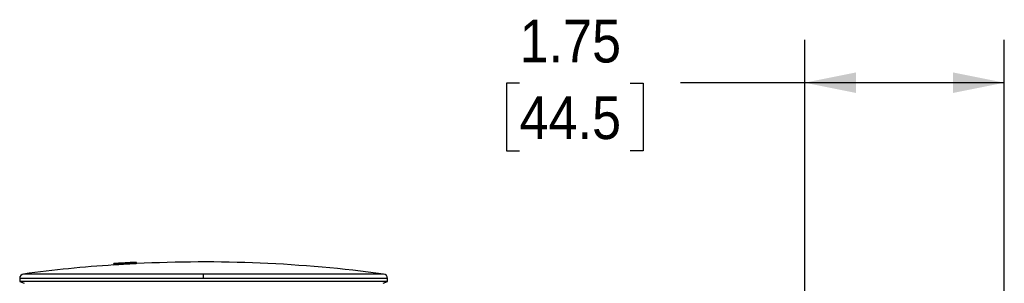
# Model space of a CAD drawing. Header units: inches. Extents: x 0 to 33.6, y 0 to 25.5.
# Tile 3 of 6: x 15.2 to 23.8, y 16.9 to 19.2. Entities that reach past the tile are written whole.
import ezdxf

# ---------------------------------------------------------------- set-up
doc = ezdxf.new("R2010")
doc.units = ezdxf.units.IN
doc.header["$LTSCALE"] = 3
doc.header["$MEASUREMENT"] = 0
doc.linetypes.add('SLD-Solid', pattern=[0])
doc.layers.add('DIMENSIONS', color=140, linetype='SLD-Solid', lineweight=25)
doc.styles.add('SLDTEXTSTYLE0', font='GOTHIC.TTF', dxfattribs={"width": 0.913})
doc.dimstyles.new('SLDDIMSTYLE0', dxfattribs={"dimtxt": 0.375, "dimasz": 0.45, "dimexe": 0, "dimexo": 0.0625, "dimgap": 0.09375, "dimtad": 0, "dimtih": 1, "dimtoh": 1, "dimrnd": 1e-09, "dimzin": 12, "dimdsep": 46, "dimtxsty": 'SLDTEXTSTYLE0', "dimsah": 1, "dimcen": 0.09, "dimadec": 0, "dimazin": 3, "dimtfac": 1, "dimtofl": 0, "dimtmove": 0, "dimatfit": 3, "dimfxl": 0, "dimfrac": 2, "dimtolj": 1, "dimtzin": 12, "dimarcsym": 0})

# ---------------------------------------------------------------- blocks, each defined once
blk = doc.blocks.new('_D_10')
at = {"layer": 'DIMENSIONS'}
for p, q in [((22.0471, 15.6632), (22.0471, 19.0704)), ((23.799, 13.429), (23.799, 19.0704)), ((19.5445, 18.6925), (19.4302, 18.6925)), ((19.4302, 18.6925), (19.4302, 18.0972)), ((20.5142, 18.6925), (20.6285, 18.6925)), ((20.6285, 18.6925), (20.6285, 18.0972)), ((22.0471, 18.6954), (20.9574, 18.6954)), ((23.799, 18.6954), (22.0471, 18.6954)), ((19.4302, 18.0972), (19.5445, 18.0972)), ((20.6285, 18.0972), (20.5142, 18.0972))]:
    blk.add_line(p, q, dxfattribs=at)
for points in [[(22.0471, 18.6954), (22.4971, 18.6054), (22.4971, 18.7854)], [(23.799, 18.6954), (23.349, 18.7854), (23.349, 18.6054)]]:
    blk.add_solid(points, dxfattribs=at)
at = {"layer": 'DIMENSIONS', "char_height": 0.375, "attachment_point": 1, "style": 'SLDTEXTSTYLE0'}
for s, insert in [('1.75', (19.5445, 19.2477)), ('44.5', (19.5445, 18.5762))]:
    blk.add_mtext(s, dxfattribs=dict(at, insert=insert))

msp = doc.modelspace()

# ---------------------------------------------------------------- linework, layer by layer
for p, q in [((16.0677, 17.1138), (16.0677, 17.1142)), ((16.0677, 17.1138), (16.0677, 17.102)), ((16.0973, 17.116), (16.0973, 17.1155)), ((16.0973, 17.1155), (16.0973, 17.1037)), ((16.1507, 17.1182), (16.1503, 17.1183)), ((16.1507, 17.1182), (16.1507, 17.1064)), ((16.1804, 17.1205), (16.1804, 17.1205)), ((16.1804, 17.1199), (16.1804, 17.1198)), ((16.1804, 17.1198), (16.1804, 17.1079)), ((16.1809, 17.1205), (16.1809, 17.1209)), ((16.1809, 17.108), (16.1809, 17.1205)), ((15.9841, 17.1084), (15.9841, 17.096)), ((15.9846, 17.1091), (15.9846, 17.1091)), ((15.9846, 17.1083), (15.9846, 17.1084)), ((15.9846, 17.1083), (15.9846, 17.0965)), ((15.9846, 17.0965), (15.9846, 17.0966)), ((16.0147, 17.1104), (16.0143, 17.1103)), ((16.0143, 17.1103), (16.0143, 17.0984)), ((16.0677, 17.1026), (16.0143, 17.0992)), ((16.1507, 17.1072), (16.0973, 17.1043)), ((16.1804, 17.108), (16.1804, 17.1079)), ((15.1573, 16.9784), (15.1573, 16.9508)), ((16.7715, 16.9784), (15.1573, 16.9784)), ((15.1573, 16.9508), (15.1967, 16.9365)), ((18.3857, 16.9508), (15.1573, 16.9508)), ((16.7715, 17.0174), (15.1914, 17.0174)), ((16.7715, 16.9784), (16.7715, 17.0174)), ((18.3515, 17.0174), (16.7715, 17.0174)), ((18.3857, 16.9784), (16.7715, 16.9784)), ((18.3463, 16.9365), (18.3857, 16.9508)), ((18.3857, 16.9508), (18.3857, 16.9784))]:
    msp.add_line(p, q)
for centre, radius, start, end in [((16.7715, 5.3125), 11.8228, 93.67191, 93.81634), ((16.7715, 5.3125), 11.8222, 93.2693, 93.41265), ((16.7715, 5.3125), 11.8228, 92.86552, 93.00984), ((16.7715, 5.3125), 11.822, 92.86571, 93.01004), ((16.7715, 5.3125), 11.811, 82.31196, 92.86598), ((16.7715, 5.3125), 11.811, 93.82255, 97.68804), ((16.7715, 5.3125), 11.822, 93.67214, 93.81659), ((16.7715, 5.3125), 11.8102, 93.67582, 93.82042), ((16.7715, 5.3125), 11.8104, 93.27258, 93.41607), ((16.7715, 5.3125), 11.8102, 92.86858, 93.01305), ((15.1967, 16.9784), 0.0394, 97.68804, 180), ((18.3463, 16.9784), 0.0394, 0, 82.31196)]:
    msp.add_arc(centre, radius, start, end)
for points, knots in [([(15.9845, 17.1085), (15.9848, 17.1086), (15.9852, 17.1087), (15.9864, 17.1088), (15.9879, 17.1089), (15.9898, 17.1091), (15.9921, 17.1093), (15.9947, 17.1095), (15.9978, 17.1098), (16.0013, 17.11), (16.0052, 17.1103), (16.0142, 17.1109), (16.0371, 17.1126), (16.0781, 17.115), (16.1198, 17.1173), (16.1439, 17.1186), (16.1572, 17.1192), (16.1646, 17.1195), (16.1707, 17.1198), (16.1754, 17.1199), (16.1787, 17.12), (16.1798, 17.12), (16.1804, 17.12)], [0, 0, 0, 0, 0.020688, 0.041619, 0.062795, 0.084214, 0.105879, 0.127788, 0.149942, 0.172341, 0.194985, 0.217875, 0.31811, 0.500677, 0.638407, 0.750584, 0.793493, 0.835864, 0.877698, 0.918998, 0.959764, 1, 1, 1, 1]), ([(16.0677, 17.1142), (16.066, 17.1141), (16.0625, 17.1139), (16.0575, 17.1136), (16.0529, 17.1133), (16.0486, 17.1131), (16.0447, 17.1128), (16.0411, 17.1126), (16.0378, 17.1123), (16.0349, 17.1121), (16.0322, 17.1119), (16.0298, 17.1118), (16.0278, 17.1116), (16.0247, 17.1114), (16.0211, 17.1111), (16.0175, 17.1108), (16.016, 17.1107), (16.0153, 17.1106)], [0, 0, 0, 0, 0.069935, 0.137159, 0.201673, 0.263476, 0.322568, 0.37895, 0.43262, 0.48358, 0.531829, 0.577367, 0.620195, 0.660312, 0.77567, 0.888899, 1, 1, 1, 1]), ([(16.1496, 17.1185), (16.1491, 17.1184), (16.1483, 17.1184), (16.1465, 17.1184), (16.1444, 17.1183), (16.142, 17.1182), (16.1387, 17.1181), (16.1344, 17.1179), (16.1288, 17.1176), (16.1222, 17.1173), (16.1147, 17.1169), (16.1064, 17.1165), (16.1003, 17.1161), (16.0973, 17.116)], [0, 0, 0, 0, 0.066634, 0.133325, 0.200075, 0.266885, 0.333757, 0.433081, 0.537089, 0.645783, 0.759165, 0.877237, 1, 1, 1, 1]), ([(16.0677, 17.1024), (16.0595, 17.1019), (16.043, 17.1009), (16.0248, 17.0996), (16.0144, 17.0988), (16.0146, 17.0986), (16.0147, 17.0986)], [0, 0, 0, 0, 0.278352, 0.552645, 0.829806, 1, 1, 1, 1]), ([(16.1502, 17.1065), (16.1503, 17.1066), (16.1506, 17.1067), (16.1401, 17.1063), (16.1219, 17.1055), (16.1055, 17.1046), (16.0973, 17.1041)], [0, 0, 0, 0, 0.172791, 0.447044, 0.724246, 1, 1, 1, 1])]:
    msp.add_open_spline(points, degree=3, knots=knots)

# ---------------------------------------------------------------- dimensions: what is measured, and where the dimension line sits
at = {"layer": 'DIMENSIONS'}
dim = msp.add_linear_dim(base=(23.799, 18.6954), p1=(22.0471, 15.5132), p2=(23.799, 13.279), dimstyle='SLDDIMSTYLE0', dxfattribs=at)
dim.commit()
dim.dimension.update_dxf_attribs({"geometry": '_D_10', "text_midpoint": (20.0294, 18.6954), "dimtype": 160})

doc.saveas('drawing.dxf')
